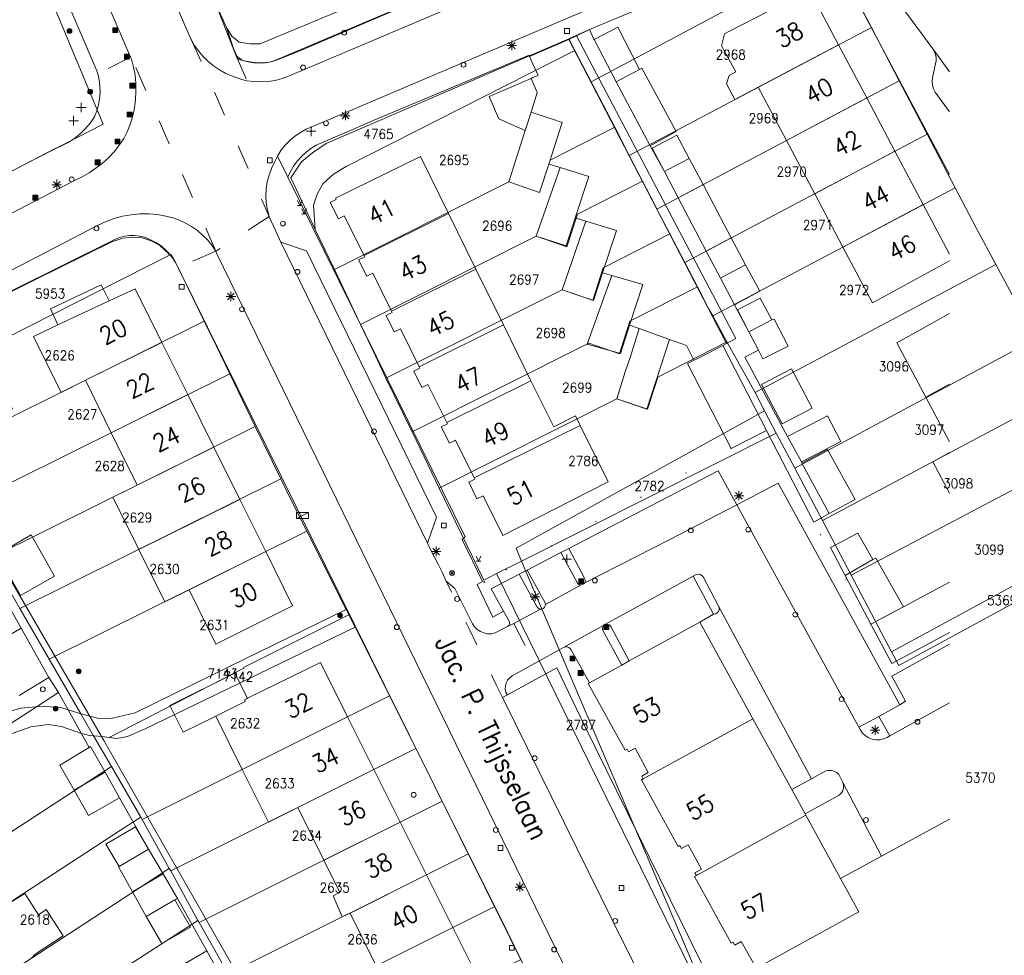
# Model space of a CAD drawing. Header units: metres. Extents: x 3 to 114181, y 112716 to 476231.
# Tile 36 of 90: x 112904 to 113006, y 475057 to 475154. Entities that reach past the tile are written whole.
import ezdxf
from ezdxf.enums import TextEntityAlignment as Align

# ---------------------------------------------------------------- set-up
doc = ezdxf.new("R2010")
doc.units = ezdxf.units.M
doc.header["$MEASUREMENT"] = 0
for name, pattern in [('DGN Style 1', [5.201608, 0.008655, -5.192953]), ('DGN Style 3', [12.11689, 8.654921, -3.461969]), ('DGN Style 5', [6.058445, 2.596476, -3.461969])]:
    doc.linetypes.add(name, pattern=pattern)
for name, color, linetype, lineweight in [('Cultuurscheiding BGT', 3, 'DGN Style 1', 0), ('Functie scheiding OWG BGT', 7, 'DGN Style 5', 0), ('Functie scheiding WGD BGT', 7, 'DGN Style 5', 0), ('Kadasterperceelnummers', 14, 'Continuous', 0), ('Kadasterpercelen', 14, 'Continuous', 13), ('Kant algemeen verharding BGT', 7, 'Continuous', 0), ('Luifel H1 BGT', 1, 'DGN Style 3', 13), ('Onbegroeid terreindeel BGT', 7, 'Continuous', 0), ('Open loods BGT', 9, 'Continuous', 0), ('Pand BGT', 7, 'Continuous', 13), ('Symbool Boom BGT', 3, 'Continuous', 0), ('Symbool Brandkraan BGT', 1, 'Continuous', 0), ('Symbool Inspectieput BGT', 5, 'Continuous', 0), ('Symbool Kast BGT', 7, 'Continuous', 0), ('Symbool Kolk BGT', 5, 'Continuous', 0), ('Symbool Lichtmast BGT', 7, 'Continuous', 0), ('Symbool Paal - Steen BGT', 7, 'Continuous', 0), ('Symbool Verkeersbordpaal BGT', 7, 'Continuous', 0), ('Symbool Verklikker Transportleiding BGT', 5, 'Continuous', 0), ('Symbool Waterleidingput BGT', 5, 'Continuous', 0), ('Tekst Nummeraanduidingsreeks BGT', 7, 'Continuous', 0), ('Tekst ORL Straatnaam BGT', 3, 'Continuous', 0), ('Tussenmuur BGT', 7, 'Continuous', 13)]:
    doc.layers.add(name, color=color, linetype=linetype, lineweight=lineweight)
doc.styles.add('Style-STANDARD', font='STANDARD.shx')

# ---------------------------------------------------------------- blocks, each defined once
blk = doc.blocks.new('CELQ31')
at = {"layer": 'Symbool Verklikker Transportleiding BGT'}
for p, q in [((0, 0), (-0.025, 0.05)), ((-0.025, 0), (0.025, 0)), ((0, 0), (0.025, 0.05))]:
    blk.add_line(p, q, dxfattribs=at)
blk = doc.blocks.new('CELQ70')
at = {"layer": 'Symbool Kast BGT'}
for p, q in [((-0.062, 0.031), (0.062, 0.031)), ((-0.062, -0.031), (-0.062, 0.031)), ((-0.062, -0.031), (0.062, 0.031)), ((0.062, -0.031), (0.062, 0.031)), ((-0.062, -0.031), (0.062, -0.031))]:
    blk.add_line(p, q, dxfattribs=at)
blk = doc.blocks.new('CELQ21')
at = {"layer": 'Symbool Lichtmast BGT'}
for p, q in [((-0.05, 0), (0.05, 0)), ((0.035, -0.034), (-0.035, 0.034)), ((0.035, 0.034), (-0.035, -0.034)), ((0, 0.053), (0, -0.047))]:
    blk.add_line(p, q, dxfattribs=at)
blk = doc.blocks.new('CELQ42')
at = {"layer": 'Symbool Brandkraan BGT'}
for p, q in [((-0.021, 0.021), (0.021, -0.021)), ((-0.021, -0.021), (0.021, 0.021))]:
    blk.add_line(p, q, dxfattribs=at)
blk.add_circle((0, 0), 0.025, dxfattribs=at)
blk = doc.blocks.new('CELQ72')
at = {"layer": 'Symbool Inspectieput BGT', "flags": 128}
blk.add_lwpolyline([(0.025, 0.025), (-0.025, 0.025), (-0.025, -0.025), (0.025, -0.025)], close=True, dxfattribs=at)
blk = doc.blocks.new('CELQ24_1')
at = {"layer": 'Symbool Kolk BGT'}
blk.add_circle((0, 0), 0.025, dxfattribs=at)
blk = doc.blocks.new('CELQ24_2')
at = {"layer": 'Symbool Waterleidingput BGT'}
blk.add_circle((0, 0), 0.025, dxfattribs=at)
blk = doc.blocks.new('CELA07')
at = {"layer": 'Symbool Boom BGT'}
for radius in [0.025, 0.018, 0.011, 0.00407]:
    blk.add_circle((0, 0), radius, dxfattribs=at)
blk = doc.blocks.new('CELQ30')
at = {"layer": 'Symbool Verkeersbordpaal BGT'}
for p, q in [((-0.05, 0), (0.05, 0)), ((0, 0.05), (0, -0.05))]:
    blk.add_line(p, q, dxfattribs=at)
blk = doc.blocks.new('CELQ20')
at = {"layer": 'Symbool Paal - Steen BGT', "flags": 128}
for points in [[(-0.025, -0.025), (-0.025, 0.025), (0.025, 0.025), (0.025, -0.025)], [(-0.018, -0.018), (-0.018, 0.018), (0.018, 0.018), (0.018, -0.018)], [(-0.011, -0.011), (-0.011, 0.011), (0.011, 0.011), (0.011, -0.011)], [(-0.004, -0.004), (-0.004, 0.004), (0.004, 0.004), (0.004, -0.004)]]:
    blk.add_lwpolyline(points, close=True, dxfattribs=at)

msp = doc.modelspace()

# ---------------------------------------------------------------- linework, layer by layer
at = {"layer": 'Cultuurscheiding BGT', "flags": 128}
for points in [[(112977.38, 475109.97), (112951.79, 475096.18)], [(112991.84, 475091.76), (112985.93, 475102.33)], [(112951.79, 475096.18), (112951.63, 475096.09), (112951.59, 475096.18)], [(112951.79, 475096.18), (112952.23, 475095.27), (112952.49, 475095.41)]]:
    msp.add_lwpolyline(points, dxfattribs=at)
at = {"layer": 'Functie scheiding OWG BGT', "flags": 128}
msp.add_lwpolyline([(112958.02, 475093.51), (112958.09, 475093.65), (112958.11, 475093.81)], dxfattribs=at)
at = {"layer": 'Functie scheiding WGD BGT', "flags": 128}
for points in [[(112921.33, 475152.43), (112922.6, 475149.65), (112928.52, 475136.14), (112929.46, 475134.01)], [(112915.09, 475150.53), (112911.69, 475148.79)], [(112923.94, 475130.43), (112915.59, 475149.55), (112915.09, 475150.53)], [(112926.04, 475150.68), (112927.16, 475148.09)], [(112931.41, 475138.08), (112930.32, 475140.28)], [(112929.46, 475134.01), (112923.94, 475130.43)], [(112923.94, 475130.43), (112920.04, 475128.7)], [(112953.65, 475084.18), (112952.97, 475085.56), (112950.21, 475091.27), (112947.89, 475096.09), (112947.82, 475096.22)], [(112975.54, 475092.8), (112974.13, 475091.97)], [(112954.82, 475091.85), (112956.99, 475087.68)], [(112994.87, 475083.41), (112992.68, 475082.21)]]:
    msp.add_lwpolyline(points, dxfattribs=at)
at = {"layer": 'Kadasterpercelen', "linetype": 'Continuous', "flags": 128}
for points in [[(112873.83, 475246.34), (112847.13, 475231.13), (112790.6, 475198.96), (112839.68, 475105.85), (112865.61, 475119.54), (112884.12, 475129.19), (112912.24, 475143.57), (112901.26, 475169.86), (112895.12, 475184.93), (112891.38, 475194.98), (112886.34, 475209.74), (112884.11, 475216.34)], [(112919.69, 475166.57), (112923.62, 475156.77), (112925.04, 475153.61), (112925.61, 475152.7), (112926.34, 475152.09), (112927.48, 475151.91), (112928.54, 475151.9), (112952.26, 475161.82), (112950.08, 475167.89), (112947.21, 475175.74), (112946.63, 475177.32)], [(112952.97, 475159.84), (112952.26, 475161.82), (112928.54, 475151.9), (112927.48, 475151.91), (112926.34, 475152.09), (112925.61, 475152.7), (112925.04, 475153.61), (112925.78, 475151.43), (112926.26, 475150.31), (112926.89, 475150.16), (112927.49, 475150.04), (112928.15, 475149.95), (112928.82, 475149.94), (112929.47, 475150.01), (112930.12, 475150.19), (112931.25, 475150.63), (112932.42, 475151.08), (112942.66, 475155.45)], [(112960.52, 475152.42), (112962.69, 475153.39), (112981.05, 475161.11), (112983.78, 475162.25), (112984.95, 475162.39), (112985.6, 475162.38), (112986.49, 475162.17), (112987.37, 475161.74), (112987.73, 475161.25), (112962.86, 475147.98), (112961.16, 475151.21)], [(112987.73, 475161.25), (112988.38, 475160.38), (112990.55, 475156.2), (112991.9, 475153.61), (112966.8, 475140.35), (112965.29, 475143.27), (112962.86, 475147.98)], [(112991.9, 475153.61), (112994.8, 475148.08), (112969.67, 475134.79), (112969.44, 475135.23), (112968.18, 475137.68), (112966.8, 475140.35)], [(112960.52, 475152.42), (112961.16, 475151.21), (112937.44, 475139.18), (112936.13, 475138.4), (112935.08, 475137.42), (112934.43, 475136.34), (112934.08, 475135.19), (112934.25, 475132.67), (112931.71, 475138.02), (112932.81, 475139.67), (112933.96, 475140.62), (112935.39, 475141.59)], [(112934.25, 475132.67), (112934.08, 475135.19), (112934.43, 475136.34), (112935.08, 475137.42), (112936.13, 475138.4), (112937.44, 475139.18), (112961.16, 475151.21), (112962.86, 475147.98), (112965.29, 475143.27), (112958.59, 475139.86), (112957.5, 475136.5), (112954.32, 475137.59), (112936.23, 475128.51)], [(112994.8, 475148.08), (112969.67, 475134.79), (112971.01, 475132.21), (112972.55, 475129.25), (112997.7, 475142.54)], [(112936.23, 475128.51), (112938.93, 475122.83), (112957.15, 475131.97), (112960.33, 475130.88), (112961.42, 475134.24), (112968.18, 475137.68), (112966.8, 475140.35), (112965.29, 475143.27), (112958.59, 475139.86), (112957.5, 475136.5), (112954.32, 475137.59)], [(112997.7, 475142.54), (112972.55, 475129.25), (112973.87, 475126.71), (112975.02, 475124.48), (112975.45, 475123.71), (113000.59, 475137)], [(112938.93, 475122.83), (112940.48, 475119.56), (112941.58, 475117.27), (112959.84, 475126.43), (112963.01, 475125.35), (112964.1, 475128.7), (112971.01, 475132.21), (112969.67, 475134.79), (112969.44, 475135.23), (112968.18, 475137.68), (112961.42, 475134.24), (112960.33, 475130.88), (112957.15, 475131.97)], [(113004.81, 475129.04), (113002.77, 475132.84), (113000.59, 475137), (112975.45, 475123.71), (112976.93, 475121.02), (112979.84, 475115.76)], [(112899.69, 475120.17), (112919.14, 475130.01), (112919.04, 475130.18), (112918.11, 475131.05), (112917.23, 475131.49), (112916.29, 475131.8), (112915.32, 475131.88), (112914.29, 475131.77), (112913.17, 475131.39), (112905.25, 475127.47), (112897.81, 475123.8)], [(112941.58, 475117.27), (112944.29, 475111.69), (112962.6, 475120.88), (112965.78, 475119.79), (112966.87, 475123.15), (112973.87, 475126.71), (112972.55, 475129.25), (112971.01, 475132.21), (112964.1, 475128.7), (112963.01, 475125.35), (112959.84, 475126.43)], [(112899.69, 475120.17), (112899.88, 475119.81), (112902.85, 475114.08), (112894.21, 475109.61), (112894.49, 475109.14), (112922.73, 475123.15), (112919.76, 475129.27), (112919.29, 475130.09), (112919.14, 475130.01)], [(113008.94, 475121.34), (112983.97, 475107.92), (112982.04, 475111.57), (112980.84, 475113.86), (112979.84, 475115.76), (113004.81, 475129.04)], [(112944.29, 475111.69), (112945.95, 475108.25), (112947.1, 475105.87), (112965.51, 475115.11), (112968.69, 475114.03), (112969.78, 475117.38), (112976.93, 475121.02), (112975.45, 475123.71), (112975.02, 475124.48), (112973.87, 475126.71), (112966.87, 475123.15), (112965.78, 475119.79), (112962.6, 475120.88)], [(112922.73, 475123.15), (112923.96, 475120.63), (112925.38, 475117.7), (112897.53, 475103.89), (112896.71, 475105.3), (112894.49, 475109.14)], [(112951.72, 475096.34), (112947.1, 475105.87), (112965.51, 475115.11), (112968.69, 475114.03), (112969.78, 475117.38), (112976.93, 475121.02), (112979.84, 475115.76), (112980.84, 475113.86), (112955.07, 475099.63), (112955.63, 475098.3), (112953.05, 475097)], [(113008.94, 475121.34), (113011.88, 475115.85), (112986.83, 475102.5), (112983.97, 475107.92)], [(112925.38, 475117.7), (112897.53, 475103.89), (112899.75, 475100.07), (112900.58, 475098.64), (112928.02, 475112.26)], [(113011.88, 475115.85), (112986.83, 475102.5), (112989.8, 475096.85), (113014.98, 475110.1), (113013.27, 475113.26)], [(112980.84, 475113.86), (112982.04, 475111.57), (112955.63, 475098.3), (112955.07, 475099.63)], [(112928.02, 475112.26), (112930.67, 475106.81), (112903.62, 475093.39), (112902.78, 475094.84), (112900.58, 475098.64)], [(113045.2, 475067.6), (113027.8, 475104.82), (113020.09, 475100.61), (113017.26, 475099.07), (113017.01, 475099.57), (112994.76, 475087.48), (112994, 475088.89), (112989.8, 475096.85), (112986.83, 475102.5), (112983.97, 475107.92), (112982.04, 475111.57), (112955.63, 475098.3), (112976.74, 475048.68), (112980.93, 475040.15), (113000.42, 475041.21)], [(113014.98, 475110.1), (113019.07, 475102.51), (113016.28, 475100.99), (112994, 475088.89), (112989.8, 475096.85)], [(112933.37, 475101.39), (112931.33, 475105.45), (112930.67, 475106.81), (112903.62, 475093.39), (112906.66, 475088.14)], [(112937.46, 475093.28), (112925.48, 475087.44), (112915.57, 475082.59), (112913.21, 475082.02), (112911.82, 475081.99), (112910.08, 475082.43), (112909.95, 475082.47), (112906.66, 475088.14), (112933.37, 475101.39)], [(113017.01, 475099.57), (112994.76, 475087.48), (112994, 475088.89), (113016.28, 475100.99), (113016.9, 475099.79)], [(112953.05, 475097), (112976.74, 475048.68), (112955.63, 475098.3)], [(112909.95, 475082.47), (112906.66, 475088.14), (112903.62, 475093.39), (112902.78, 475094.84), (112878.04, 475078.75), (112882.73, 475070.79), (112897.99, 475080.75), (112900.48, 475081.96), (112901.76, 475082.49), (112903.72, 475083.06), (112906.04, 475083.26), (112907.98, 475083.08), (112909.63, 475082.57)], [(112911.27, 475080.19), (112909.95, 475082.47), (112910.08, 475082.43), (112911.82, 475081.99), (112913.21, 475082.02), (112915.57, 475082.59), (112925.48, 475087.44), (112937.46, 475093.28), (112937.74, 475092.72), (112926.8, 475087.28), (112926.84, 475087.19), (112912.88, 475080.02), (112912.16, 475080.11)], [(112926.17, 475085.54), (112916.54, 475080.87), (112914.78, 475080.11), (112913.69, 475079.93), (112912.88, 475080.02), (112926.84, 475087.19), (112926.8, 475087.28), (112937.74, 475092.72), (112938.39, 475091.46)], [(112913.11, 475077.02), (112911.27, 475080.19), (112912.16, 475080.11), (112912.88, 475080.02), (112913.69, 475079.93), (112914.78, 475080.11), (112916.54, 475080.87), (112926.17, 475085.54), (112938.39, 475091.46), (112941.95, 475084.33), (112916.29, 475071.52), (112916.15, 475071.77)], [(112941.95, 475084.33), (112916.29, 475071.52), (112919.11, 475066.46), (112919.26, 475066.19), (112944.68, 475078.87)], [(112911.27, 475080.19), (112910.85, 475080.23), (112910, 475080.42), (112907.95, 475081.17), (112906.54, 475081.36), (112904.76, 475081.14), (112902.94, 475080.46), (112900.7, 475079.76), (112899.47, 475079.14), (112898.4, 475078.67), (112890.62, 475073.6), (112883.82, 475069.17), (112888.54, 475061.02), (112913.11, 475077.02)], [(112944.68, 475078.87), (112919.26, 475066.19), (112922.08, 475061.07), (112922.21, 475060.84), (112947.4, 475073.41)], [(112888.54, 475061.02), (112913.11, 475077.02), (112916.15, 475071.77), (112914.06, 475070.41), (112891.58, 475055.77)], [(112947.4, 475073.41), (112922.21, 475060.84), (112925.05, 475055.85), (112925.23, 475055.53), (112950.13, 475067.95), (112948.67, 475070.88)], [(112891.58, 475055.77), (112894.62, 475050.53), (112919.11, 475066.46), (112916.29, 475071.52), (112916.15, 475071.77), (112914.06, 475070.41)], [(112950.13, 475067.95), (112925.23, 475055.53), (112925.39, 475055.26), (112928.04, 475050.6), (112928.26, 475050.22), (112952.85, 475062.49)], [(112894.62, 475050.53), (112919.11, 475066.46), (112919.26, 475066.19), (112922.08, 475061.07), (112897.65, 475045.29)], [(112952.85, 475062.49), (112954.24, 475059.71), (112955.57, 475057.03), (112931.29, 475044.91), (112931.05, 475045.34), (112929.98, 475047.2), (112928.48, 475049.83), (112928.26, 475050.22)], [(112897.65, 475045.29), (112900.7, 475040.03), (112925.05, 475055.85), (112922.21, 475060.84), (112922.08, 475061.07)]]:
    msp.add_lwpolyline(points, close=True, dxfattribs=at)
at = {"layer": 'Kant algemeen verharding BGT', "flags": 128}
for points in [[(112873.43, 475263.32), (112879.04, 475246.83), (112888.95, 475218.09), (112891.99, 475209.21), (112894.43, 475202.55), (112897.01, 475195.51), (112899.63, 475188.49), (112902.06, 475182.14), (112903.67, 475178.02), (112908.09, 475166.96), (112910.45, 475161.3), (112912.88, 475155.67), (112915.09, 475150.53)], [(112921.33, 475152.43), (112919.77, 475156.06), (112919.67, 475156.3), (112916.33, 475164.01), (112913.63, 475170.52), (112910.72, 475177.82), (112908.48, 475183.59), (112905.5, 475191.41), (112901.42, 475202.4), (112897.92, 475212.27), (112885.95, 475246.94), (112885.94, 475246.99), (112884.59, 475250.93), (112883.24, 475254.95), (112883.2, 475255.07), (112882.56, 475256.95)], [(112926.04, 475150.68), (112922.63, 475159.36), (112919.74, 475166.31), (112916.06, 475175.28), (112912.48, 475184.52), (112908.76, 475194.12), (112906.29, 475200.64), (112902.37, 475211.77), (112896.13, 475229.9), (112895.66, 475230.21), (112891.84, 475241.37), (112892.04, 475241.47), (112889.34, 475249.26), (112887.2, 475248.6), (112886.36, 475251.31), (112886.11, 475252.1), (112885.93, 475252.92), (112885.8, 475253.74), (112885.73, 475254.57), (112885.72, 475255.4)], [(112883.49, 475136.02), (112886.39, 475130.18), (112907.22, 475141.04), (112907.93, 475141.33), (112908.62, 475141.68), (112909.27, 475142.11), (112909.87, 475142.59), (112910.43, 475143.13), (112910.93, 475143.71), (112911.37, 475144.35), (112911.6, 475144.95), (112911.77, 475145.58), (112911.88, 475146.22), (112911.93, 475146.86), (112911.91, 475147.51), (112911.83, 475148.16), (112911.69, 475148.79), (112911.59, 475149.12), (112909.33, 475154.43), (112907.19, 475159.47), (112905.06, 475164.52), (112901.98, 475172.29), (112900.7, 475175.5)], [(112979.37, 475171.77), (112978.11, 475170.75), (112977.24, 475170.18), (112959.62, 475162.88), (112954.09, 475160.52), (112952.97, 475159.91), (112929.81, 475150.07), (112929.67, 475150.03), (112929.08, 475149.95), (112928.48, 475149.92), (112927.88, 475149.95), (112927.28, 475150.04), (112926.7, 475150.18), (112926.04, 475150.68)], [(112929.46, 475134.01), (112929.28, 475134.71), (112929.17, 475135.43), (112929.13, 475136.16), (112929.16, 475136.88), (112929.27, 475137.6), (112929.45, 475138.31), (112929.7, 475138.99), (112930.02, 475139.65), (112930.32, 475140.28), (112930.69, 475140.86), (112931.12, 475141.41), (112931.6, 475141.9), (112932.13, 475142.35), (112932.71, 475142.73), (112933.32, 475143.05), (112936.93, 475144.6), (112982, 475163.78), (112982.92, 475164.09), (112983.57, 475164.24), (112984.23, 475164.33), (112984.89, 475164.37), (112985.56, 475164.34), (112986.22, 475164.26)], [(112989.63, 475162.7), (112990.53, 475161.85), (112991.23, 475160.97), (112998.28, 475151.38), (112998.3, 475151.35), (113000, 475149)], [(112960.54, 475152.36), (112961.32, 475152.74), (112962.69, 475153.39), (112983.78, 475162.25), (112984.38, 475162.39), (112986.17, 475162.35), (112987.45, 475161.96)], [(112987.45, 475161.96), (112993.69, 475150.26), (113000, 475138.38)], [(112952.88, 475157.64), (112935.01, 475150.05), (112931.48, 475148.57), (112930.8, 475148.31), (112930.09, 475148.12), (112929.36, 475148), (112928.62, 475147.96), (112927.89, 475147.99), (112927.16, 475148.09), (112926.65, 475148.21), (112926.15, 475148.37), (112925.67, 475148.56), (112924.98, 475148.85), (112924.33, 475149.2), (112923.71, 475149.62), (112923.14, 475150.09), (112922.61, 475150.61), (112922.13, 475151.17), (112921.7, 475151.78), (112921.33, 475152.43)], [(112976.49, 475120.65), (112976.9, 475120.86), (112960.54, 475152.36), (112956.47, 475150.61), (112957.34, 475148.64), (112956.82, 475148.41), (112956.63, 475148.33)], [(112961.32, 475152.74), (112977.86, 475121.37), (112976.9, 475120.86)], [(113000, 475144.85), (112998.52, 475146.91), (112998.34, 475147.25), (112998.23, 475147.62), (112998.2, 475148), (112998.23, 475148.39), (112998.56, 475149.85), (112998.62, 475150.16), (112998.62, 475150.48), (112998.56, 475150.79), (112998.46, 475151.08), (112998.3, 475151.35)], [(112915.09, 475150.53), (112915.18, 475150.32), (112915.4, 475149.5), (112915.56, 475148.67), (112915.64, 475147.82), (112915.66, 475146.97), (112915.62, 475146.13), (112915.5, 475145.28), (112915.32, 475144.45), (112915.08, 475143.64), (112914.77, 475142.85), (112914.4, 475142.09), (112913.92, 475141.39), (112913.39, 475140.73), (112912.81, 475140.11), (112912.18, 475139.53), (112911.51, 475139.01), (112910.81, 475138.54), (112910.07, 475138.12), (112909.3, 475137.76), (112884.49, 475124.87), (112839.08, 475101.29), (112834.53, 475098.92)], [(112931.41, 475138.08), (112931.68, 475138.67), (112932, 475139.23), (112932.38, 475139.75), (112932.81, 475140.23), (112933.29, 475140.67), (112933.8, 475141.05), (112934.35, 475141.39), (112937.48, 475142.75), (112940.68, 475144.14), (112956.42, 475150.73), (112956.47, 475150.61)], [(112958.45, 475139.45), (112959.63, 475139.08)], [(112951.59, 475096.18), (112949.48, 475100.55), (112949.78, 475100.82), (112938.29, 475124.16), (112935.18, 475130.47), (112931.41, 475138.08)], [(112852.43, 475102.35), (112888.13, 475120.89), (112911.73, 475133.12), (112912.55, 475133.5), (112913.4, 475133.81), (112914.27, 475134.04), (112915.17, 475134.2), (112916.07, 475134.28), (112916.98, 475134.29), (112917.88, 475134.21), (112918.77, 475134.06), (112919.47, 475133.88), (112920.15, 475133.63), (112920.8, 475133.33), (112921.43, 475132.97), (112922.02, 475132.56), (112922.57, 475132.09), (112923.08, 475131.58), (112923.53, 475131.03), (112923.94, 475130.43)], [(112947.82, 475096.22), (112947.4, 475097.17), (112946.98, 475097.99), (112946.22, 475099.45), (112946.19, 475099.51), (112945.88, 475100.16), (112930.68, 475131.37), (112930.51, 475131.72), (112929.5, 475133.9), (112929.48, 475133.96), (112929.46, 475134.01)], [(112961.21, 475133.88), (112962.31, 475133.54)], [(112897.63, 475123.49), (112897.51, 475123.72), (112913.46, 475131.63), (112913.95, 475131.83), (112914.46, 475131.97), (112914.98, 475132.05), (112915.51, 475132.05), (112916.03, 475131.99), (112916.55, 475131.87), (112917.11, 475131.64), (112917.65, 475131.36), (112918.15, 475131.03), (112918.62, 475130.65), (112919.05, 475130.22), (112919.43, 475129.74), (112919.76, 475129.24), (112920.04, 475128.7)], [(112945.88, 475100.16), (112946.81, 475102.85), (112933.34, 475130.47), (112930.68, 475131.37)], [(112923.94, 475130.43), (112924.04, 475130.16), (112970.88, 475034.17), (112973.59, 475027.9)], [(112920.04, 475128.7), (112941.41, 475085.44), (112964.82, 475038.37)], [(112964.03, 475128.17), (112965.01, 475127.89)], [(112966.84, 475122.74), (112967.83, 475122.39)], [(112970.99, 475121.25), (112972.72, 475120.63), (112973.51, 475119.12)], [(112952.49, 475095.41), (112955.38, 475096.93), (112956.2, 475097.37), (112959.72, 475099.18), (112960.54, 475099.6), (112976.02, 475107.65), (112977.95, 475104.12), (112982.24, 475106.38), (112994.87, 475083.41), (112995.44, 475083.78), (112994.04, 475086.39), (113000, 475089.7)], [(113000, 475083.61), (112993.81, 475080.18), (112993.53, 475080.03), (112993.17, 475079.87), (112992.78, 475079.79), (112992.39, 475079.79), (112992, 475079.85), (112991.63, 475079.99), (112991.29, 475080.2), (112991, 475080.47), (112990.76, 475080.78), (112990.61, 475081.08), (112977.95, 475104.12), (112971.01, 475100.54), (112962.18, 475096.04), (112962.09, 475095.93), (112961.96, 475095.86), (112961.81, 475095.83), (112958.11, 475093.81), (112958.09, 475093.65), (112958.02, 475093.51), (112957.91, 475093.4), (112957.76, 475093.33), (112957.6, 475093.32), (112954.82, 475091.85)], [(112961.81, 475095.83), (112961.65, 475095.85), (112961.5, 475095.94), (112961.4, 475096.07), (112959.72, 475099.18)], [(112960.54, 475099.6), (112962.21, 475096.46), (112962.24, 475096.32), (112962.23, 475096.18), (112962.18, 475096.04)], [(112956.2, 475097.37), (112958.08, 475093.98), (112958.11, 475093.81)], [(112954.18, 475091.51), (112952.89, 475090.85), (112952.51, 475090.78), (112952.12, 475090.77), (112951.73, 475090.85), (112951.37, 475090.99), (112951.04, 475091.21), (112950.76, 475091.48), (112950.54, 475091.8), (112948.73, 475095.47), (112947.82, 475096.22)], [(112951.59, 475096.18), (112951.04, 475095.87), (112952.66, 475092.5), (112953.76, 475093.11), (112952.49, 475095.41)], [(112957.6, 475093.32), (112957.45, 475093.36), (112957.32, 475093.45), (112957.23, 475093.58), (112955.38, 475096.93)], [(112956.99, 475087.68), (112960, 475089.34), (112964.18, 475091.66), (112964.34, 475091.75), (112973.41, 475096.75), (112973.74, 475096.92), (112973.94, 475096.96), (112974.14, 475096.92), (112974.32, 475096.82), (112974.45, 475096.66), (112976.07, 475093.64), (112985.69, 475075.73), (112987.19, 475076.56), (112987.48, 475076.61), (112987.77, 475076.6), (112988.06, 475076.52), (112988.32, 475076.38), (112988.54, 475076.19), (112988.96, 475075.37)], [(112975.54, 475092.8), (112973.41, 475096.75)], [(112953.76, 475093.11), (112954.35, 475092.08), (112954.4, 475091.92), (112954.38, 475091.76), (112954.31, 475091.62), (112954.18, 475091.51), (112954.82, 475091.85)], [(112976.07, 475093.64), (112976.13, 475093.45), (112976.11, 475093.26), (112976.04, 475093.08), (112975.91, 475092.93), (112975.74, 475092.84), (112975.54, 475092.8)], [(112966.03, 475087.52), (112964.07, 475091.1), (112964.02, 475091.24), (112964.02, 475091.4), (112964.08, 475091.54), (112964.18, 475091.66)], [(112964.34, 475091.75), (112964.49, 475091.77), (112964.65, 475091.74), (112964.78, 475091.66), (112964.88, 475091.53), (112966.8, 475087.95)], [(112960, 475089.34), (112960.17, 475089.4), (112960.35, 475089.4), (112960.53, 475089.35), (112960.68, 475089.25), (112960.79, 475089.11), (112962.69, 475085.68)], [(112974.07, 475042.88), (112973.97, 475043.23), (112973.94, 475043.59), (112973.96, 475043.95), (112974.05, 475044.3), (112974.2, 475044.63), (112974.4, 475044.93), (112974.65, 475045.19), (112974.95, 475045.4), (112978.84, 475047.38), (112962.2, 475081.21), (112959.28, 475087.23), (112954.16, 475084.43), (112953.65, 475084.18)], [(112956.99, 475087.68), (112954.66, 475086.4), (112954.41, 475086.21), (112954.19, 475085.96), (112954.04, 475085.67), (112953.96, 475085.36), (112953.95, 475085.03), (112954.01, 475084.71), (112954.16, 475084.43)], [(112881.98, 475067.14), (112883.55, 475068.22), (112883.22, 475068.72), (112889.29, 475072.76), (112907.62, 475084.67), (112906.62, 475086.23)], [(112980.26, 475031.1), (112975.49, 475040.06), (112974.07, 475042.88), (112972.84, 475045.48), (112965.17, 475060.85), (112953.65, 475084.18)], [(112990.61, 475081.08), (112992.68, 475082.21)], [(112992.68, 475082.21), (112993.81, 475080.18)], [(112983.66, 475074.62), (112985.69, 475075.73)], [(112992.96, 475067.72), (112988.96, 475075.37), (112989.03, 475075.09), (112989.02, 475074.79), (112988.94, 475074.51), (112988.78, 475074.26), (112988.57, 475074.05), (112985.03, 475072.11)]]:
    msp.add_lwpolyline(points, dxfattribs=at)
at = {"layer": 'Luifel H1 BGT', "flags": 128}
for points in [[(112965.6, 475153.63), (112963.15, 475152.35), (112965.43, 475147.98)], [(112967.88, 475149.26), (112965.6, 475153.63)], [(112965.43, 475147.98), (112967.88, 475149.26)], [(112973.02, 475140.02), (112971.75, 475142.43), (112969.17, 475141.08)], [(112969.17, 475141.08), (112970.44, 475138.66)], [(112970.83, 475138.87), (112973.02, 475140.02)], [(112970.44, 475138.66), (112970.83, 475138.87)], [(112977.38, 475131.8), (112975.68, 475130.9)], [(112978.87, 475129), (112977.38, 475131.8)], [(112975.68, 475130.9), (112974.78, 475130.43)], [(112974.78, 475130.43), (112976.27, 475127.61)], [(112976.52, 475127.75), (112978.87, 475129)], [(112976.27, 475127.61), (112976.52, 475127.75)], [(112980.38, 475125.55), (112978.02, 475124.33)], [(112981.58, 475123.29), (112980.38, 475125.55)], [(112978.02, 475124.33), (112979.19, 475122.06)], [(112979.19, 475122.06), (112979.68, 475122.31), (112981.58, 475123.29)], [(112992.05, 475098.45), (112989.22, 475096.85)], [(112992.35, 475098.62), (112992.05, 475098.45)], [(112995.23, 475093.57), (112992.35, 475098.62)], [(112989.22, 475096.85), (112989.18, 475096.82)], [(112989.18, 475096.82), (112991.84, 475091.76), (112995.23, 475093.57)], [(112915.6, 475070.76), (112912.54, 475068.95)], [(112916.95, 475068.46), (112915.6, 475070.76)], [(112912.54, 475068.95), (112913.9, 475066.65)], [(112913.9, 475066.65), (112916.95, 475068.46)], [(112919.7, 475063.18), (112916.73, 475061.47)], [(112921.32, 475060.38), (112919.7, 475063.18)], [(112916.73, 475061.47), (112918.34, 475058.67)], [(112918.34, 475058.67), (112921.32, 475060.38)]]:
    msp.add_lwpolyline(points, dxfattribs=at)
at = {"layer": 'Onbegroeid terreindeel BGT', "flags": 128}
for points in [[(112962.69, 475153.39), (112963.09, 475152.46), (112963.15, 475152.35), (112965.43, 475147.98)], [(112968.96, 475141.34), (112970.44, 475138.66)], [(112974.78, 475130.43), (112976.27, 475127.61)], [(112977.72, 475124.85), (112979.19, 475122.06)], [(112980.2, 475120.16), (112978.77, 475119.45), (112983.22, 475111.22)], [(112985.93, 475102.33), (112981.02, 475111.85)], [(112942.31, 475027.25), (112912.31, 475079.72), (112900.8, 475099.47), (112895.27, 475109.67)], [(112984.65, 475108.58), (112984.71, 475108.46)], [(112987.54, 475103.22), (112985.93, 475102.33)], [(112910.79, 475078.98), (112907.62, 475084.67)], [(112916.95, 475068.46), (112913.94, 475073.77)], [(112922.99, 475057.91), (112919.96, 475063.33)]]:
    msp.add_lwpolyline(points, dxfattribs=at)
at = {"layer": 'Open loods BGT', "flags": 128}
for points in [[(112956.63, 475144.83), (112957.27, 475146.85), (112956.63, 475148.33), (112952.26, 475146.45), (112953.29, 475144.13), (112956.02, 475142.93)], [(112912.87, 475125.26), (112912.04, 475126.92), (112906.79, 475124.45), (112907.57, 475122.78)]]:
    msp.add_lwpolyline(points, dxfattribs=at)
at = {"layer": 'Pand BGT', "flags": 128}
for points in [[(112988.51, 475151.82), (112985.5, 475157.51), (112977.14, 475153.18), (112976.67, 475152.94), (112976.38, 475151.69), (112977.84, 475149.01), (112977.16, 475148.64), (112976.88, 475147.76), (112977.74, 475146.13), (112980.18, 475147.42)], [(112991.43, 475146.3), (112988.51, 475151.82)], [(112968.12, 475149.39), (112967.88, 475149.26), (112965.43, 475147.98), (112968.96, 475141.34), (112971.68, 475142.81), (112968.12, 475149.39)], [(112980.18, 475147.42), (112983.1, 475141.9)], [(112994.35, 475140.78), (112991.43, 475146.3)], [(112956.02, 475142.93), (112956.63, 475144.83)], [(112956.63, 475144.83), (112958.41, 475144.23), (112958.84, 475144.09), (112959.85, 475143.74), (112958.45, 475139.45)], [(112956.02, 475142.93), (112954.32, 475137.59), (112957.5, 475136.5), (112958.45, 475139.45)], [(112983.1, 475141.9), (112986.03, 475136.37)], [(112948.06, 475134.31), (112945.15, 475140.22), (112936.35, 475135.92), (112936.42, 475135.78), (112935.79, 475135.47), (112936.64, 475133.77), (112937.26, 475134.08), (112939.3, 475129.96)], [(112974.45, 475137.32), (112973.02, 475140.02), (112970.83, 475138.87), (112970.44, 475138.66), (112971.87, 475135.95)], [(112997.27, 475135.25), (112994.35, 475140.78)], [(112959.63, 475139.08), (112957.15, 475131.97), (112960.26, 475130.98), (112961.21, 475133.88)], [(112959.63, 475139.08), (112962.61, 475138.16), (112961.21, 475133.88)], [(112971.87, 475135.95), (112974.78, 475130.43), (112975.68, 475130.9), (112977.38, 475131.8), (112974.45, 475137.32)], [(112986.03, 475136.37), (112988.95, 475130.85)], [(113000, 475130.1), (112997.27, 475135.25)], [(112950.91, 475128.54), (112948.06, 475134.31)], [(112962.31, 475133.54), (112959.84, 475126.43), (112963.08, 475125.32), (112964.03, 475128.17)], [(112962.31, 475133.54), (112965.49, 475132.55), (112964.03, 475128.17)], [(112988.95, 475130.85), (112992.01, 475125.07), (113000, 475129.42)], [(112939.3, 475129.96), (112939.37, 475129.83), (112938.74, 475129.52), (112939.59, 475127.82), (112940.21, 475128.13), (112942.16, 475124.2)], [(112978.87, 475129), (112976.52, 475127.75), (112976.27, 475127.61), (112977.72, 475124.85), (112980.33, 475126.26), (112978.87, 475129)], [(112953.75, 475122.77), (112950.91, 475128.54)], [(112965.01, 475127.89), (112962.45, 475120.77), (112965.88, 475119.83), (112966.84, 475122.74)], [(112965.01, 475127.89), (112968.22, 475126.97), (112966.84, 475122.74)], [(112918.34, 475120.97), (112915.58, 475126.53), (112912.87, 475125.26)], [(112907.57, 475122.78), (112912.87, 475125.26)], [(112942.16, 475124.2), (112942.23, 475124.07), (112941.6, 475123.76), (112942.44, 475122.06), (112943.07, 475122.37), (112945.02, 475118.44)], [(113000, 475123.96), (112994.56, 475120.91), (112997.55, 475115.28)], [(112907.57, 475122.78), (112905.03, 475121.59), (112907.9, 475115.79), (112910.41, 475117.04)], [(112956.6, 475117), (112953.75, 475122.77)], [(112981.58, 475123.29), (112979.68, 475122.31), (112979.19, 475122.06), (112980.2, 475120.16), (112980.66, 475119.27), (112983.28, 475120.56), (112981.81, 475123.39), (112981.58, 475123.29)], [(112967.83, 475122.39), (112966.93, 475119.52), (112966.37, 475117.93), (112965.51, 475115.11), (112968.64, 475114.04), (112970.99, 475121.25)], [(112967.83, 475122.39), (112970.99, 475121.25)], [(112921.03, 475115.55), (112918.34, 475120.97)], [(112973.51, 475119.12), (112973.82, 475119.27), (112973.84, 475119.28), (112976.49, 475120.65)], [(112981.02, 475111.85), (112979.74, 475114.34), (112976.49, 475120.65)], [(112973.51, 475119.12), (112972.84, 475118.77), (112976.1, 475112.46), (112977.38, 475109.97)], [(112945.02, 475118.44), (112945.08, 475118.31), (112944.46, 475117.99), (112945.3, 475116.29), (112945.93, 475116.6), (112947.87, 475112.68)], [(112985.76, 475114.14), (112983.62, 475118.23), (112980.51, 475116.6), (112982.65, 475112.51), (112985.76, 475114.14)], [(112910.41, 475117.04), (112913.1, 475111.61)], [(112961.72, 475112.36), (112961.24, 475113.34), (112958.97, 475112.2), (112956.6, 475117)], [(112923.73, 475110.12), (112921.03, 475115.55)], [(112997.55, 475115.28), (113000, 475110.67)], [(112947.87, 475112.68), (112947.94, 475112.54), (112947.31, 475112.23), (112948.15, 475110.53), (112948.78, 475110.84), (112950.73, 475106.92)], [(112984.68, 475111.98), (112983.22, 475111.22), (112984.65, 475108.58), (112986.06, 475109.31), (112988.72, 475110.68), (112987.34, 475113.36), (112984.68, 475111.98)], [(112913.1, 475111.61), (112915.79, 475106.18)], [(112950.73, 475106.92), (112950.8, 475106.78), (112950.17, 475106.47), (112951.01, 475104.77), (112951.64, 475105.08), (112953.68, 475100.96), (112964.62, 475106.51), (112961.72, 475112.36)], [(112981.02, 475111.85), (112977.38, 475109.97)], [(112926.41, 475104.7), (112923.73, 475110.12)], [(112990.21, 475104.68), (112987.35, 475109.88), (112984.71, 475108.46), (112987.54, 475103.22), (112990.21, 475104.68)], [(113000, 475109.54), (112998.28, 475108.58), (113000, 475105.34)], [(112915.79, 475106.18), (112913.27, 475104.93), (112915.95, 475099.51)], [(112929.11, 475099.28), (112926.41, 475104.7)], [(112992.05, 475098.45), (112990.51, 475101.21), (112987.67, 475099.72), (112989.18, 475096.82), (112992.05, 475098.45)], [(112903.69, 475094.74), (112907.22, 475096.74), (112904.8, 475101.01), (112901.27, 475099), (112903.69, 475094.74)], [(112915.95, 475099.51), (112918.64, 475094.08), (112921.16, 475095.33)], [(112921.16, 475095.33), (112923.95, 475089.69), (112931.88, 475093.68), (112929.11, 475099.28)], [(113000, 475096.12), (112995.23, 475093.57), (112991.84, 475091.76)], [(112903.76, 475091.34), (112902.26, 475094.02)], [(112906.62, 475086.23), (112903.76, 475091.34)], [(112966.8, 475087.95), (112974.13, 475091.97)], [(112974.13, 475091.97), (112979.62, 475081.97), (112983.66, 475074.62)], [(113000, 475090.9), (112994.01, 475087.7), (112991.84, 475091.76)], [(112966.8, 475087.95), (112966.03, 475087.52)], [(112937.6, 475082.17), (112934.8, 475087.79), (112927.21, 475084.08)], [(112962.69, 475085.68), (112966.03, 475087.52)], [(112906.62, 475086.23), (112903.56, 475084.38)], [(112927.21, 475084.08), (112925.89, 475086.67), (112919.17, 475083.34), (112920.55, 475080.56), (112923.94, 475082.24)], [(112979.81, 475056.39), (112978.41, 475058.89), (112977.73, 475058.51), (112977.57, 475058.8), (112977.38, 475058.69), (112973.57, 475065.62), (112973.76, 475065.73), (112973.6, 475066.01), (112974.29, 475066.39), (112972.9, 475068.9), (112972.22, 475068.53), (112972.06, 475068.82), (112971.87, 475068.71), (112968.06, 475075.62), (112968.25, 475075.73), (112968.09, 475076.02), (112968.77, 475076.39), (112967.41, 475078.91), (112966.73, 475078.53), (112966.57, 475078.82), (112966.38, 475078.71), (112962.55, 475085.61), (112962.69, 475085.68)], [(112923.94, 475082.24), (112926.68, 475076.71)], [(112940.33, 475076.7), (112937.6, 475082.17)], [(112912.45, 475076.42), (112910.95, 475079.07), (112910.79, 475078.98), (112907.76, 475077.16), (112909.24, 475074.56)], [(112926.68, 475076.71), (112929.39, 475071.25), (112932.43, 475072.77)], [(112943.05, 475071.24), (112940.33, 475076.7)], [(112909.24, 475074.56), (112910.72, 475071.95), (112913.94, 475073.77), (112912.45, 475076.42)], [(112985.03, 475072.11), (112983.66, 475074.62)], [(112932.43, 475072.77), (112935.15, 475067.3)], [(112985.03, 475072.11), (112985.12, 475071.96), (112988.71, 475065.41), (112992.96, 475067.72)], [(112945.78, 475065.78), (112943.05, 475071.24)], [(112992.96, 475067.72), (113000, 475071.55)], [(112918.46, 475065.9), (112916.95, 475068.46), (112913.9, 475066.65), (112913.84, 475066.62), (112915.29, 475064.04)], [(112935.15, 475067.3), (112936.8, 475063.96), (112936.09, 475063.61), (112937.05, 475061.43), (112937.86, 475061.83)], [(112915.29, 475064.04), (112916.73, 475061.47), (112919.7, 475063.18), (112919.96, 475063.33), (112918.46, 475065.9)], [(112948.5, 475060.32), (112945.78, 475065.78)], [(112904.86, 475057.19), (112905.19, 475057.55), (112908.1, 475059.45), (112906.36, 475062.21), (112905.54, 475061.65), (112904.12, 475063.87), (112901.56, 475062.27)], [(112937.86, 475061.83), (112940.57, 475056.36)], [(112951.23, 475054.86), (112948.5, 475060.32)], [(112924.42, 475055.36), (112922.99, 475057.91), (112919.87, 475056.09), (112921.32, 475053.51)]]:
    msp.add_lwpolyline(points, dxfattribs=at)
at = {"layer": 'Tussenmuur BGT', "flags": 128}
for points in [[(112988.51, 475151.82), (112980.18, 475147.42)], [(112991.43, 475146.3), (112983.1, 475141.9)], [(112994.35, 475140.78), (112986.03, 475136.37)], [(112974.45, 475137.32), (112971.87, 475135.95)], [(112997.27, 475135.25), (112988.95, 475130.85)], [(112948.06, 475134.31), (112939.3, 475129.96)], [(112950.91, 475128.54), (112942.16, 475124.2)], [(112953.75, 475122.77), (112945.02, 475118.44)], [(112918.34, 475120.97), (112910.41, 475117.04)], [(112956.6, 475117), (112947.87, 475112.68)], [(112997.55, 475115.28), (113000, 475116.65)], [(112921.03, 475115.55), (112913.1, 475111.61)], [(112961.72, 475112.36), (112959.45, 475111.24), (112950.73, 475106.92)], [(112923.73, 475110.12), (112915.79, 475106.18)], [(112926.41, 475104.7), (112918.47, 475100.76), (112915.95, 475099.51)], [(112929.11, 475099.28), (112921.16, 475095.33)], [(112900.6, 475089.53), (112903.76, 475091.34)], [(112927.21, 475084.08), (112927.12, 475084.04), (112926.9, 475083.93), (112926.98, 475083.75), (112923.94, 475082.24)], [(112937.6, 475082.17), (112929.72, 475078.23), (112926.68, 475076.71)], [(112968.25, 475075.73), (112979.62, 475081.97)], [(112940.33, 475076.7), (112932.43, 475072.77)], [(112909.24, 475074.56), (112912.45, 475076.42)], [(112973.76, 475065.73), (112985.12, 475071.96)], [(112943.05, 475071.24), (112935.15, 475067.3)], [(112918.46, 475065.9), (112915.29, 475064.04)], [(112945.78, 475065.78), (112937.86, 475061.83)], [(112979.29, 475055.72), (112990.62, 475061.94), (112988.71, 475065.41)], [(112948.5, 475060.32), (112940.57, 475056.36)]]:
    msp.add_lwpolyline(points, dxfattribs=at)

# ---------------------------------------------------------------- block references
at = {"layer": 'Symbool Boom BGT', "xscale": 10, "yscale": 10, "zscale": 10}
for p in [(112908.76, 475153.23), (112910.91, 475146.95), (112936.82, 475092.68), (112909.72, 475086.88), (112907.32, 475083.01)]:
    msp.add_blockref('CELA07', p, dxfattribs=at)
at = {"layer": 'Symbool Brandkraan BGT', "xscale": 10, "yscale": 10, "zscale": 10}
msp.add_blockref('CELQ42', (112948.43, 475097.07), dxfattribs=at)
at = {"layer": 'Symbool Inspectieput BGT', "xscale": 10, "yscale": 10, "zscale": 10}
for p in [(112960.34, 475153.23), (112929.53, 475139.84), (112920.39, 475126.72), (112947.58, 475101.99), (112953.46, 475068.57), (112965.99, 475064.42), (112954.62, 475058.22)]:
    msp.add_blockref('CELQ72', p, dxfattribs=at)
at = {"layer": 'Symbool Kast BGT', "xscale": 10, "yscale": 10, "zscale": 10}
msp.add_blockref('CELQ70', (112932.91, 475103.03), dxfattribs=at)
at = {"layer": 'Symbool Kolk BGT', "xscale": 10, "yscale": 10, "zscale": 10}
for p in [(112932.98, 475149.46), (112949.62, 475149.74), (112935.36, 475143.68), (112908.99, 475137.86), (112911.57, 475132.78), (112932.4, 475128.28), (112926.65, 475124.4), (112940.34, 475111.73), (112973.18, 475101.48), (112979.14, 475101.57), (112963.24, 475096.29), (112948.96, 475094.37), (112984.02, 475092.76), (112942.7, 475091.45), (112906, 475085.01), (112988.82, 475084), (112996.69, 475081.64), (112957, 475077.88), (112944.45, 475074.08), (112991.34, 475071.47), (112952.97, 475070.43), (112965.35, 475061), (112959.02, 475058.05)]:
    msp.add_blockref('CELQ24_1', p, dxfattribs=at)
at = {"layer": 'Symbool Lichtmast BGT', "xscale": 10, "yscale": 10, "zscale": 10}
for p in [(112954.62, 475151.72), (112937.37, 475144.46), (112907.45, 475137.31), (112925.5, 475125.72), (112978.17, 475105.07), (112946.78, 475099.29), (112957.03, 475094.61), (112992.29, 475080.78), (112955.46, 475064.52)]:
    msp.add_blockref('CELQ21', p, dxfattribs=at)
at = {"layer": 'Symbool Paal - Steen BGT', "xscale": 10, "yscale": 10, "zscale": 10}
for p in [(112913.5, 475153.33), (112914.71, 475150.58), (112915.28, 475147.58), (112915.01, 475144.58), (112913.75, 475141.78), (112911.68, 475139.62), (112905.23, 475135.96), (112961.81, 475096.22), (112964.42, 475091.45), (112960.91, 475088.2), (112961.76, 475086.7)]:
    msp.add_blockref('CELQ20', p, dxfattribs=at)
at = {"layer": 'Symbool Verkeersbordpaal BGT', "xscale": 10, "yscale": 10, "zscale": 10}
for p in [(112909.99, 475145.31), (112909.19, 475143.93), (112933.81, 475142.85), (112960.32, 475098.5)]:
    msp.add_blockref('CELQ30', p, dxfattribs=at)
at = {"layer": 'Symbool Verklikker Transportleiding BGT', "xscale": 10, "yscale": 10, "zscale": 10}
for p in [(112932.65, 475135.17), (112933.09, 475134.3), (112951.17, 475098.31)]:
    msp.add_blockref('CELQ31', p, dxfattribs=at)
at = {"layer": 'Symbool Waterleidingput BGT', "xscale": 10, "yscale": 10, "zscale": 10}
for p in [(112937.24, 475153.06), (112930.89, 475133.28)]:
    msp.add_blockref('CELQ24_2', p, dxfattribs=at)

# ---------------------------------------------------------------- texts
at = {"layer": 'Kadasterperceelnummers', "linetype": 'Continuous', "lineweight": 0, "style": 'Style-STANDARD'}
for s, p in [('2968', (112977.32, 475150.8)), ('2969', (112980.74, 475144.2)), ('4765', (112940.8, 475142.55)), ('2695', (112948.64, 475139.86)), ('2970', (112983.64, 475138.66)), ('2696', (112953.11, 475133.05)), ('2971', (112986.37, 475133.13)), ('2697', (112955.91, 475127.48)), ('2972', (112990.12, 475126.38)), ('5953', (112906.76, 475126.03)), ('2698', (112958.65, 475121.95)), ('2626', (112907.75, 475119.61)), ('3096', (112994.24, 475118.48)), ('2699', (112961.4, 475116.29)), ('2627', (112910.1, 475113.52)), ('3097', (112997.91, 475111.92)), ('2628', (112912.93, 475108.17)), ('2786', (112962.04, 475108.68)), ('2782', (112968.9, 475106.08)), ('3098', (113000.91, 475106.35)), ('2629', (112915.78, 475102.82)), ('3099', (113004.12, 475099.49)), ('2630', (112918.61, 475097.48)), ('5369', (113005.46, 475094.24)), ('2631', (112923.78, 475091.69)), ('7143', (112924.64, 475086.65)), ('7142', (112926.27, 475086.32)), ('2632', (112926.98, 475081.49)), ('2787', (112961.78, 475081.33)), ('2633', (112930.55, 475075.26)), ('5370', (113003.21, 475075.86)), ('2634', (112933.38, 475069.86)), ('2635', (112936.26, 475064.47)), ('2618', (112905.18, 475061.15)), ('2636', (112939.14, 475059.09))]:
    msp.add_text(s, height=1, dxfattribs=at).set_placement(p, align=Align.MIDDLE_CENTER)
at = {"layer": 'Tekst Nummeraanduidingsreeks BGT', "linetype": 'Continuous', "lineweight": 0, "style": 'Style-STANDARD'}
for s, rotation, p in [('38', 27.9, (112983.38, 475152.86)), ('40', 27.9, (112986.48, 475147.04)), ('42', 27.9, (112989.36, 475141.61)), ('44', 27.9, (112992.35, 475135.94)), ('41', 26.4, (112941.13, 475134.53)), ('46', 27.9, (112995.09, 475130.78)), ('43', 26.4, (112944.38, 475128.68)), ('45', 26.4, (112947.23, 475122.92)), ('20', 26.4, (112913.29, 475122.09)), ('22', 26.4, (112916.06, 475116.51)), ('47', 26.4, (112950.13, 475117.07)), ('49', 26.4, (112952.92, 475111.45)), ('24', 26.4, (112918.81, 475110.97)), ('26', 26.4, (112921.41, 475105.73)), ('51', 26.4, (112955.57, 475105.42)), ('28', 26.4, (112924.17, 475100.16)), ('30', 26.4, (112926.81, 475094.79)), ('32', 26.5, (112932.48, 475083.36)), ('53', 29, (112968.63, 475082.85)), ('34', 26.5, (112935.3, 475077.7)), ('55', 28.9, (112974.15, 475072.8)), ('36', 26.5, (112938.05, 475072.19)), ('38', 26.5, (112940.76, 475066.75)), ('57', 28.8, (112979.8, 475062.53)), ('40', 26.5, (112943.47, 475061.38))]:
    msp.add_text(s, height=1.8, rotation=rotation, dxfattribs=at).set_placement(p, align=Align.MIDDLE_CENTER)
at = {"layer": 'Tekst ORL Straatnaam BGT', "linetype": 'Continuous', "lineweight": 0, "style": 'Style-STANDARD'}
msp.add_text('Jac. P. Thijsselaan', height=2, rotation=295.9757, dxfattribs=at).set_placement((112947.51, 475090.38), align=Align.MIDDLE_LEFT)

doc.saveas('drawing.dxf')
